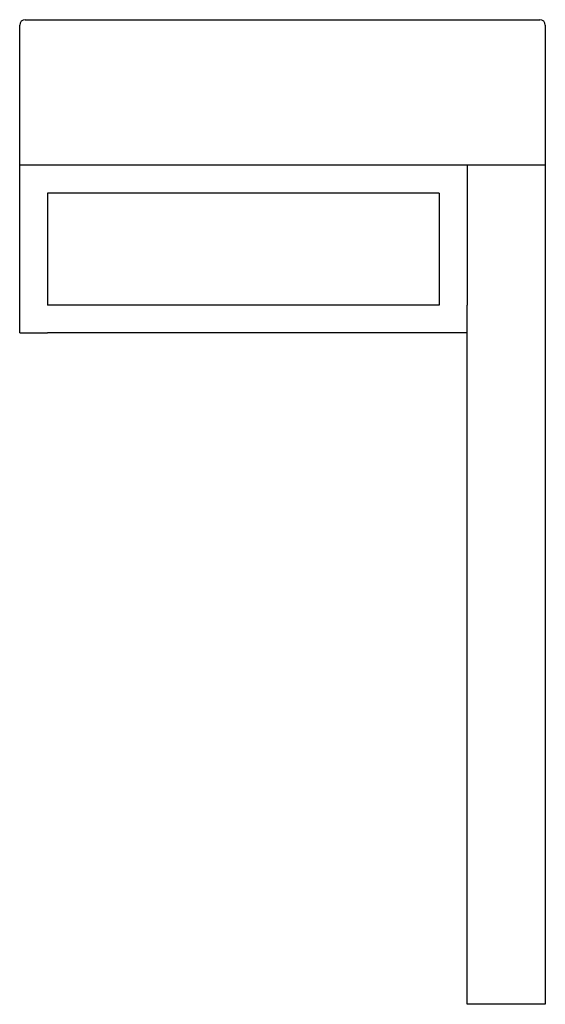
# Model space of a CAD drawing. Header units: millimetres. Extents: x -0.47 to 0, y 0 to 0.88.
import ezdxf

# ---------------------------------------------------------------- set-up
doc = ezdxf.new("R2010")
doc.units = ezdxf.units.MM
doc.layers.add('BLOCKS', color=3, linetype='Continuous')

msp = doc.modelspace()

# ---------------------------------------------------------------- linework, layer by layer
at = {"layer": 'BLOCKS'}
for p, q in [((-0.47, 0.75), (-0.47, 0.875)), ((-0.465, 0.88), (-0.005, 0.88)), ((0, 0.875), (0, 0.75)), ((0, 0.75), (-0.47, 0.75)), ((-0.47, 0.625), (-0.47, 0.75)), ((0, 0.75), (-0.07, 0.75)), ((-0.07, 0.75), (-0.07, 0.625)), ((0, 0.75), (0, 0)), ((-0.095, 0.725), (-0.445, 0.725)), ((-0.445, 0.725), (-0.445, 0.625)), ((-0.095, 0.725), (-0.095, 0.625)), ((-0.47, 0.6), (-0.47, 0.625)), ((-0.095, 0.625), (-0.445, 0.625)), ((-0.07, 0.6), (-0.07, 0.625)), ((-0.47, 0.6), (-0.445, 0.6)), ((-0.095, 0.6), (-0.445, 0.6)), ((-0.07, 0.6), (-0.095, 0.6)), ((-0.07, 0), (-0.07, 0.6)), ((-0.068, 0), (-0.07, 0)), ((-0.002, 0), (-0.068, 0)), ((0, 0), (-0.002, 0))]:
    msp.add_line(p, q, dxfattribs=at)
for centre, start, end in [((-0.465, 0.875), 90, 180), ((-0.005, 0.875), 0, 90)]:
    msp.add_arc(centre, 0.005, start, end, dxfattribs=at)

doc.saveas('drawing.dxf')
